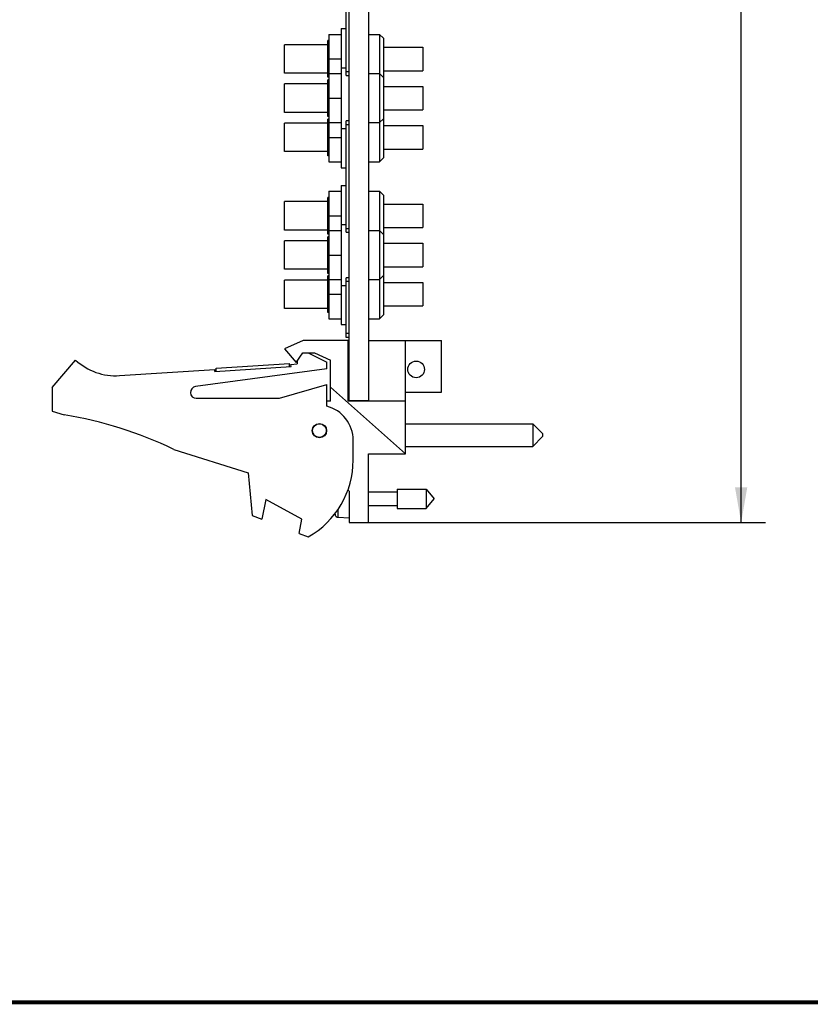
# Model space of a CAD drawing. Header units: inches. Extents: x 0.2 to 16.8, y 0.1 to 10.8.
# Tile 2 of 10: x 7.3 to 11.4, y 0.2 to 5.3. Entities that reach past the tile are written whole.
import ezdxf

# ---------------------------------------------------------------- set-up
doc = ezdxf.new("R2010")
doc.units = ezdxf.units.IN
doc.header["$LTSCALE"] = 0.935
doc.header["$MEASUREMENT"] = 0
doc.layers.get('0').update_dxf_attribs({"linetype": 'CONTINUOUS'})
doc.layers.add('DIMENSIONS', color=7, linetype='CONTINUOUS')
doc.styles.get("Standard").update_dxf_attribs({"font": 'txt', "width": 0.8})
doc.dimstyles.new('DIMSTYLE_2', dxfattribs={"dimtxt": 0.125, "dimasz": 0.18, "dimexe": 0.18, "dimexo": 0.0625, "dimgap": 0.09, "dimtad": 0, "dimtih": 1, "dimtoh": 1, "dimdec": 3, "dimzin": 4, "dimdsep": 46, "dimtxsty": 'STANDARD', "dimblk": '_FILLED', "dimblk1": '_FILLED', "dimblk2": '_FILLED', "dimcen": 0.09, "dimadec": 0, "dimazin": 0, "dimtp": 0.001, "dimtm": 0.001, "dimtfac": 1, "dimtdec": 3, "dimtofl": 0, "dimtmove": 0, "dimatfit": 3, "dimldrblk": '_FILLED', "dimfxl": 1, "dimtolj": 1, "dimtzin": 4, "dimarcsym": 0})

# ---------------------------------------------------------------- blocks, each defined once
blk = doc.blocks.new('_FILLED')
at = {"color": 0, "linetype": 'BYBLOCK'}
blk.add_solid([(0, 0), (-1, 0.174), (-1, -0.174)], dxfattribs=at)
blk = doc.blocks.new('*D23')
at = {"layer": 'DIMENSIONS', "color": 2, "linetype": 'CONTINUOUS'}
for p, q in [((9.1793, 7.7696), (11.1399, 7.7696)), ((11.0149, 7.7696), (11.0149, 5.5574)), ((11.0149, 2.7049), (11.0149, 5.3074)), ((9.0793, 2.7049), (11.1399, 2.7049))]:
    blk.add_line(p, q, dxfattribs=at)
at = {"layer": 'DIMENSIONS', "color": 2, "linetype": 'CONTINUOUS', "xscale": 0.18, "yscale": 0.18, "zscale": 0.18}
for p, rotation in [((11.0149, 7.7696), 90), ((11.0149, 2.7049), 270)]:
    blk.add_blockref('_FILLED', p, dxfattribs=dict(at, rotation=rotation))
at = {"layer": 'DIMENSIONS', "color": 2, "linetype": 'CONTINUOUS', "width": 0.8}
for s, p in [('(', (10.2024, 5.3699)), ('5.065', (10.3024, 5.3699)), ('[', (10.9274, 5.3699)), ('128.64', (11.0274, 5.3699)), (']', (11.6274, 5.3699)), (')', (11.7274, 5.3699))]:
    blk.add_text(s, height=0.125, dxfattribs=at).set_placement(p)

msp = doc.modelspace()

# ---------------------------------------------------------------- linework, layer by layer
at = {"color": 7, "linetype": 'CONTINUOUS'}
for p, q in [((9.0168, 3.3266), (9.0168, 7.7696)), ((9.1168, 3.3239), (9.1168, 7.7696)), ((9.0018, 4.9853), (9.0018, 5.5538)), ((8.9748, 5.2246), (8.9748, 4.5146)), ((8.9748, 5.2246), (9.0018, 5.2246)), ((8.9128, 5.1946), (8.9128, 4.5446)), ((8.9128, 5.1946), (8.9748, 5.1946)), ((9.1168, 5.1946), (9.1718, 5.1946)), ((9.1718, 5.1946), (9.1718, 4.5446)), ((9.1918, 5.1746), (9.1718, 5.1946)), ((9.1918, 5.1746), (9.1918, 4.5646)), ((8.6868, 4.9971), (8.6868, 5.1421)), ((8.9068, 5.1421), (8.6868, 5.1421)), ((8.9068, 4.9761), (8.9068, 5.1631)), ((8.9128, 5.1631), (8.9068, 5.1631)), ((9.1918, 5.1296), (9.3918, 5.1296)), ((9.3918, 5.1296), (9.3918, 5.0096)), ((8.9128, 5.0696), (8.9748, 5.0696)), ((8.9748, 5.0246), (9.0018, 5.0246)), ((8.9068, 4.9971), (8.6868, 4.9971)), ((8.9128, 4.9761), (8.9068, 4.9761)), ((8.9128, 4.9946), (8.9748, 4.9946)), ((9.0018, 5.0053), (9.0168, 5.0053)), ((9.0018, 4.9853), (9.0168, 4.9853)), ((9.1168, 4.9946), (9.1718, 4.9946)), ((9.1918, 4.9746), (9.1718, 4.9946)), ((9.1918, 5.0096), (9.3918, 5.0096)), ((8.6868, 4.7971), (8.6868, 4.9421)), ((8.9068, 4.9421), (8.6868, 4.9421)), ((8.9068, 4.7761), (8.9068, 4.9631)), ((8.9128, 4.9631), (8.9068, 4.9631)), ((9.1918, 4.9296), (9.3918, 4.9296)), ((9.3918, 4.9296), (9.3918, 4.8096)), ((8.9128, 4.8696), (8.9748, 4.8696)), ((8.9068, 4.7971), (8.6868, 4.7971)), ((8.9128, 4.7761), (8.9068, 4.7761)), ((9.1918, 4.8096), (9.3918, 4.8096)), ((8.6868, 4.5971), (8.6868, 4.7421)), ((8.9068, 4.7421), (8.6868, 4.7421)), ((8.9068, 4.5761), (8.9068, 4.7631)), ((8.9128, 4.7631), (8.9068, 4.7631)), ((8.9128, 4.7446), (8.9748, 4.7446)), ((9.0018, 4.1853), (9.0018, 4.7538)), ((9.0168, 4.7538), (9.0018, 4.7538)), ((9.0168, 4.7338), (9.0018, 4.7338)), ((9.1168, 4.7446), (9.1718, 4.7446)), ((9.1918, 4.7646), (9.1718, 4.7446)), ((9.1918, 4.7296), (9.3918, 4.7296)), ((9.3918, 4.7296), (9.3918, 4.6096)), ((8.9128, 4.6696), (8.9748, 4.6696)), ((8.9748, 4.7146), (9.0018, 4.7146)), ((8.9068, 4.5971), (8.6868, 4.5971)), ((8.9128, 4.5761), (8.9068, 4.5761)), ((9.1918, 4.6096), (9.3918, 4.6096)), ((8.9128, 4.5446), (8.9748, 4.5446)), ((9.1168, 4.5446), (9.1718, 4.5446)), ((9.1918, 4.5646), (9.1718, 4.5446)), ((8.9748, 4.5146), (9.0018, 4.5146)), ((8.9748, 4.4246), (8.9748, 3.7146)), ((8.9748, 4.4246), (9.0018, 4.4246)), ((8.9128, 4.3946), (8.9128, 3.7446)), ((8.9128, 4.3946), (8.9748, 4.3946)), ((9.1168, 4.3946), (9.1718, 4.3946)), ((9.1918, 4.3746), (9.1718, 4.3946)), ((9.1718, 4.3946), (9.1718, 3.7446)), ((9.1918, 4.3746), (9.1918, 3.7646)), ((8.6868, 4.1971), (8.6868, 4.3421)), ((8.9068, 4.3421), (8.6868, 4.3421)), ((8.9068, 4.1761), (8.9068, 4.3631)), ((8.9128, 4.3631), (8.9068, 4.3631)), ((9.1918, 4.3296), (9.3918, 4.3296)), ((9.3918, 4.3296), (9.3918, 4.2096)), ((8.9128, 4.2696), (8.9748, 4.2696)), ((8.9748, 4.2246), (9.0018, 4.2246)), ((8.9068, 4.1971), (8.6868, 4.1971)), ((8.9128, 4.1761), (8.9068, 4.1761)), ((8.9128, 4.1946), (8.9748, 4.1946)), ((9.0018, 4.2053), (9.0168, 4.2053)), ((9.0018, 4.1853), (9.0168, 4.1853)), ((9.1168, 4.1946), (9.1718, 4.1946)), ((9.1918, 4.1746), (9.1718, 4.1946)), ((9.1918, 4.2096), (9.3918, 4.2096)), ((8.6868, 3.9971), (8.6868, 4.1421)), ((8.9068, 4.1421), (8.6868, 4.1421)), ((8.9068, 3.9761), (8.9068, 4.1631)), ((8.9128, 4.1631), (8.9068, 4.1631)), ((9.1918, 4.1296), (9.3918, 4.1296)), ((9.3918, 4.1296), (9.3918, 4.0096)), ((8.9128, 4.0696), (8.9748, 4.0696)), ((8.9068, 3.9971), (8.6868, 3.9971)), ((8.9128, 3.9761), (8.9068, 3.9761)), ((9.1918, 4.0096), (9.3918, 4.0096)), ((8.6868, 3.7971), (8.6868, 3.9421)), ((8.9068, 3.9421), (8.6868, 3.9421)), ((8.9128, 3.9631), (8.9068, 3.9631)), ((8.9068, 3.7761), (8.9068, 3.9631)), ((8.9128, 3.9446), (8.9748, 3.9446)), ((9.0168, 3.9538), (9.0018, 3.9538)), ((9.0018, 3.6496), (9.0018, 3.9538)), ((9.0168, 3.9338), (9.0018, 3.9338)), ((9.1168, 3.9446), (9.1718, 3.9446)), ((9.1918, 3.9646), (9.1718, 3.9446)), ((9.1918, 3.9296), (9.3918, 3.9296)), ((9.3918, 3.9296), (9.3918, 3.8096)), ((8.9128, 3.8696), (8.9748, 3.8696)), ((8.9748, 3.9146), (9.0018, 3.9146)), ((8.9068, 3.7971), (8.6868, 3.7971)), ((8.9128, 3.7761), (8.9068, 3.7761)), ((9.1918, 3.8096), (9.3918, 3.8096)), ((8.9128, 3.7446), (8.9748, 3.7446)), ((9.1168, 3.7446), (9.1718, 3.7446)), ((9.1918, 3.7646), (9.1718, 3.7446)), ((8.9748, 3.7146), (9.0018, 3.7146)), ((9.0168, 3.6696), (9.0018, 3.6696)), ((8.7818, 3.6339), (8.6868, 3.5909)), ((9.0118, 3.6339), (8.7818, 3.6339)), ((9.0168, 3.6496), (9.0018, 3.6496)), ((9.0118, 3.3239), (9.0118, 3.6339)), ((9.1168, 3.6339), (9.4868, 3.6339)), ((9.3028, 3.0549), (9.3028, 3.6339)), ((9.4868, 3.3709), (9.4868, 3.6339)), ((8.6868, 3.5909), (8.7468, 3.5209)), ((8.7468, 3.5209), (8.7799, 3.5709)), ((8.7799, 3.5709), (8.8399, 3.5709)), ((8.8078, 3.5709), (8.9018, 3.5239)), ((8.8399, 3.5709), (8.9218, 3.5339)), ((7.5018, 3.3939), (7.6218, 3.5339)), ((8.3378, 3.4918), (8.712, 3.5163)), ((8.713, 3.5013), (8.712, 3.5163)), ((8.7518, 3.5284), (8.7518, 3.5139)), ((8.9018, 3.4889), (8.9018, 3.5239)), ((8.9218, 3.3239), (8.9218, 3.5339)), ((7.8453, 3.4545), (8.3307, 3.4863)), ((8.9018, 3.4889), (8.2327, 3.3986)), ((8.3313, 3.4763), (8.3307, 3.4863)), ((8.3313, 3.4763), (8.7205, 3.5018)), ((8.3388, 3.4768), (8.3378, 3.4918)), ((8.7198, 3.5118), (8.7518, 3.5139)), ((8.7205, 3.5018), (8.7198, 3.5118)), ((7.5018, 3.3939), (7.5018, 3.2739)), ((8.6618, 3.3389), (8.9018, 3.4089)), ((8.9018, 3.2989), (8.9018, 3.4089)), ((9.3028, 3.0549), (8.9218, 3.3955)), ((9.3028, 3.3709), (9.4868, 3.3709)), ((8.2368, 3.3389), (8.6618, 3.3389)), ((8.9218, 3.3239), (8.9018, 3.3239)), ((9.3028, 3.3239), (9.0118, 3.3239)), ((9.1168, 3.3266), (9.0168, 3.3266)), ((7.5018, 3.2739), (7.5638, 3.2543)), ((9.3028, 3.2087), (9.9528, 3.2087)), ((9.9528, 3.2087), (10.0028, 3.1587)), ((9.9528, 3.2087), (9.9528, 3.0937)), ((9.0368, 3.0239), (9.0368, 3.1246)), ((9.9528, 3.0937), (10.0028, 3.1437)), ((10.0028, 3.1587), (10.0028, 3.1437)), ((8.1217, 3.0786), (8.5018, 2.9589)), ((9.3028, 3.0937), (9.9528, 3.0937)), ((9.1148, 3.0549), (9.3028, 3.0549)), ((9.1148, 2.7049), (9.1148, 3.0549)), ((8.5018, 2.9589), (8.5218, 2.7419)), ((9.009, 2.8713), (9.0168, 2.8649)), ((9.0168, 2.8649), (9.0168, 2.7049)), ((9.2605, 2.8761), (9.4085, 2.8761)), ((9.2605, 2.8761), (9.2605, 2.7776)), ((9.4085, 2.8761), (9.4498, 2.8269)), ((9.4085, 2.8761), (9.4085, 2.7776)), ((8.5918, 2.8226), (8.5718, 2.7226)), ((8.7757, 2.7226), (8.5918, 2.8226)), ((9.1148, 2.8619), (9.2605, 2.8619)), ((9.4085, 2.7776), (9.4498, 2.8269)), ((8.9596, 2.7321), (8.9596, 2.7725)), ((9.1148, 2.7918), (9.2605, 2.7918)), ((9.2605, 2.7776), (9.4085, 2.7776)), ((8.5218, 2.7419), (8.5718, 2.7226)), ((8.7611, 2.6498), (8.7757, 2.7226)), ((8.9453, 2.7437), (8.9453, 2.7537)), ((8.9596, 2.7321), (9.0168, 2.7288)), ((9.0168, 2.7049), (9.1148, 2.7049)), ((8.7611, 2.6498), (8.8078, 2.6319))]:
    msp.add_line(p, q, dxfattribs=at)
at = {"color": 7, "linetype": 'CONTINUOUS', "const_width": 0.02}
msp.add_lwpolyline([(0.25, 0.2586), (16.75, 0.2586)], dxfattribs=at)
at = {"color": 7, "linetype": 'CONTINUOUS'}
for centre, radius in [((9.3578, 3.4863), 0.0425), ((8.8648, 3.1739), 0.0365), ((8.8648, 3.1739), 0.035)]:
    msp.add_circle(centre, radius, dxfattribs=at)
for centre, radius, start, end in [((7.8257, 3.7539), 0.3, 227.1666, 273.7467), ((9.0168, 3.4824), 0.0806, 90, 93.559), ((8.2368, 3.3689), 0.03, 97.6845, 270), ((9.0168, 3.4467), 0.0806, 266.441, 270), ((8.8568, 3.1246), 0.18, 0, 75.5225), ((7.2404, 1.2543), 2.026, 64.2145, 80.8167), ((8.5868, 3.0239), 0.45, 299.4136, 360), ((9.2471, 2.8269), 0.313, 193.9514, 195.4149), ((8.9605, 2.7478), 0.0157, 195.4149, 266.6961)]:
    msp.add_arc(centre, radius, start, end, dxfattribs=at)

# ---------------------------------------------------------------- dimensions: what is measured, and where the dimension line sits
at = {"layer": 'DIMENSIONS', "color": 2, "linetype": 'CONTINUOUS'}
dim = msp.add_linear_dim(base=(11.0149, 2.7049), p1=(9.1793, 7.7696), p2=(9.0793, 2.7049), angle=270, text='(<>)', dimstyle='DIMSTYLE_2', dxfattribs=at)
dim.commit()
dim.dimension.update_dxf_attribs({"geometry": '*D23', "text_midpoint": (11.0149, 5.4324), "dimtype": 160})

doc.saveas('drawing.dxf')
